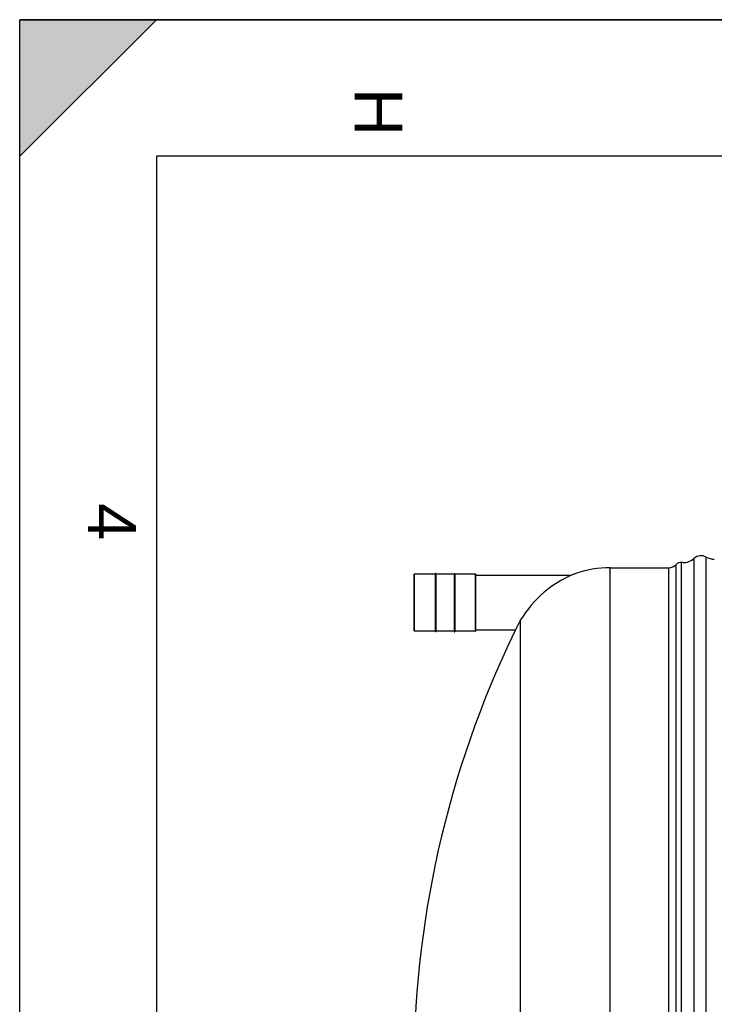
# Model space of a CAD drawing. Header units: millimetres. Extents: x 0 to 420, y 0 to 297.
# Tile 14 of 34: x 0 to 51, y 225 to 297. Entities that reach past the tile are written whole.
import ezdxf

# ---------------------------------------------------------------- set-up
doc = ezdxf.new("R2010")
doc.units = ezdxf.units.MM
doc.header["$LTSCALE"] = 23.1
doc.layers.get('0').update_dxf_attribs({"linetype": 'CONTINUOUS'})
doc.layers.add('SURFACES', color=7, linetype='CONTINUOUS')
doc.styles.add('TEXTSTYLE_2', font='arial.ttf')

# ---------------------------------------------------------------- blocks, each defined once
blk = doc.blocks.new('MARGEA3_BL0', base_point=(210.000078, 148.5))
at = {"color": 7, "linetype": 'Continuous'}
for p, q in [((10.000078, 297.000001), (0.000078, 287.000001)), ((0.000078, 287.000001), (0.000078, 297.000001)), ((0.000078, 297.000001), (10.000078, 297.000001)), ((10.000078, 297.000001), (0.000078, 287.000001)), ((420.000078, 297.000001), (0.000078, 297.000001)), ((0.000078, 0), (0.000078, 297)), ((0.000078, 296.999914), (420, 296.999914)), ((10.000078, 287.000001), (10.000078, 10.000001)), ((410.000078, 287.000001), (10.000078, 287.000001))]:
    blk.add_line(p, q, dxfattribs=at)
blk.add_solid([(10.000078, 297.000001), (0.000078, 287.000001), (0.000078, 297.000001)], dxfattribs=at)
at = {"color": 7, "linetype": 'Continuous', "style": 'TEXTSTYLE_2', "oblique": 0.00001872}
for s, p in [('H', (24.500078, 292.000001)), ('4', (5.000078, 261.625001))]:
    blk.add_text(s, height=3.5, rotation=270, dxfattribs=at).set_placement(p)

msp = doc.modelspace()

# ---------------------------------------------------------------- linework, layer by layer
at = {"color": 7, "linetype": 'Continuous'}
for p, q in [((0, 0), (0, 297)), ((0, 297), (420, 297)), ((28.871, 252.261), (28.871, 256.411)), ((30.409, 256.423), (28.884, 256.423)), ((30.409, 256.473), (30.409, 252.198)), ((30.459, 256.473), (30.409, 256.473)), ((30.459, 256.473), (30.459, 252.198)), ((31.784, 256.423), (30.459, 256.423)), ((31.784, 256.473), (31.784, 252.198)), ((31.784, 256.473), (31.834, 256.473)), ((31.834, 256.473), (31.834, 252.198)), ((33.359, 256.423), (31.834, 256.423)), ((33.371, 252.261), (33.371, 256.411)), ((33.371, 256.336), (40.376, 256.336)), ((36.651, 253.065), (36.273, 252.336)), ((36.651, 220.016), (36.651, 253.065)), ((30.409, 252.248), (28.884, 252.248)), ((31.784, 252.248), (30.459, 252.248)), ((33.359, 252.248), (31.834, 252.248)), ((33.371, 252.336), (36.273, 252.336)), ((36.226, 252.245), (36.225, 252.242)), ((36.273, 252.336), (36.226, 252.245)), ((30.459, 252.198), (30.409, 252.198)), ((31.784, 252.198), (31.834, 252.198))]:
    msp.add_line(p, q, dxfattribs=at)
at = {"color": 9, "linetype": 'Continuous'}
for p, q in [((28.884, 252.248), (28.884, 256.423)), ((33.359, 252.248), (33.359, 256.423))]:
    msp.add_line(p, q, dxfattribs=at)
at = {"color": 7, "linetype": 'Continuous'}
for centre, radius, start, end in [((28.884, 256.411), 0.0125, 90, 180), ((33.359, 256.411), 0.0125, 0, 90), ((43.319, 249.442), 7.495, 111.21745, 113.11629), ((28.884, 252.261), 0.0125, 180, 270), ((33.359, 252.261), 0.0125, 270, 360)]:
    msp.add_arc(centre, radius, start, end, dxfattribs=at)
msp.add_open_spline([(40.376, 256.336), (39.652, 256.027), (38.211, 255.125), (37.106, 253.825), (36.651, 253.065)], degree=3, knots=[0, 0, 0, 0, 0.470575, 1, 1, 1, 1], dxfattribs=at)
at = {"layer": 'SURFACES', "color": 9, "linetype": 'Continuous'}
for p, q in [((49.355, 182.455), (49.355, 257.576)), ((50.216, 182.36), (50.216, 257.672)), ((43.21, 183.141), (43.21, 256.891)), ((47.492, 183.141), (47.492, 256.891)), ((48.028, 182.916), (48.028, 257.116))]:
    msp.add_line(p, q, dxfattribs=at)
at = {"layer": 'SURFACES', "color": 7, "linetype": 'Continuous'}
for p, q in [((43.21, 256.891), (47.492, 256.891)), ((48.423, 182.767), (48.423, 257.264)), ((48.516, 257.26), (48.423, 257.264))]:
    msp.add_line(p, q, dxfattribs=at)
for centre, radius, start, end in [((48.524, 258.51), 1.25, 269.64373, 311.64728), ((49.853, 257.016), 0.75, 61.04498, 131.64009), ((50.821, 258.766), 1.25, 241.04498, 270), ((43.209, 249.316), 7.575, 90, 110.09756), ((47.492, 257.641), 0.75, 270, 315.573), ((48.385, 256.766), 0.5, 85.56078, 135.573), ((102.784, 220.016), 73.95, 154.16479, 206.58211)]:
    msp.add_arc(centre, radius, start, end, dxfattribs=at)

# ---------------------------------------------------------------- block references
at = {"color": 7, "linetype": 'Continuous'}
msp.add_blockref('MARGEA3_BL0', (210, 148.5), dxfattribs=at)

doc.saveas('drawing.dxf')
